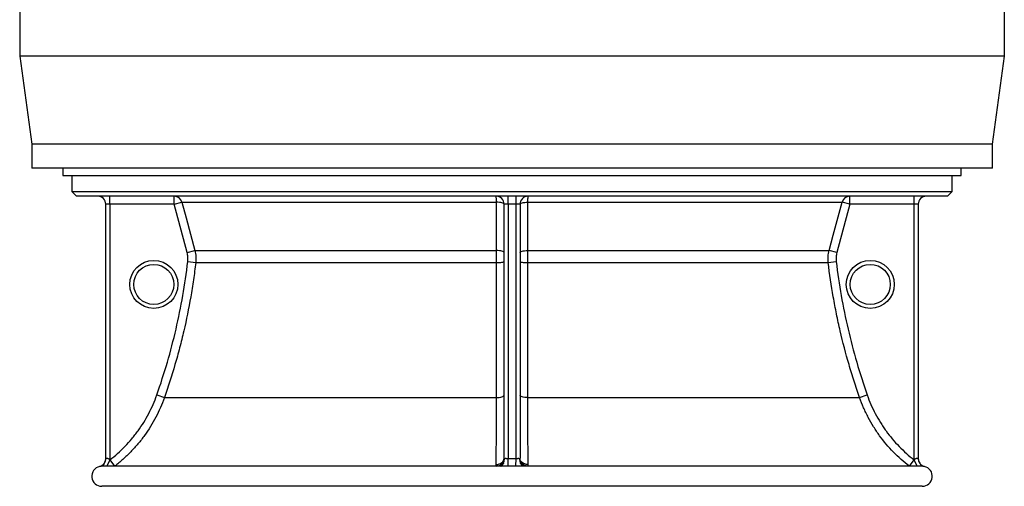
# Model space of a CAD drawing. Header units: millimetres. Extents: x 1330 to 2560, y 237 to 3790.
# Tile 1 of 8: x 1330 to 2560, y 237 to 820. Entities that reach past the tile are written whole.
import ezdxf

# ---------------------------------------------------------------- set-up
doc = ezdxf.new("R2010")
doc.units = ezdxf.units.MM

msp = doc.modelspace()

# ---------------------------------------------------------------- linework, layer by layer
at = {"color": 7, "linetype": 'Continuous', "lineweight": 25}
for p, q in [((1330.4, 834.1), (1330.4, 774.1)), ((2560.4, 774.1), (2560.4, 834.1)), ((1330.4, 774.1), (1345.4, 664.1)), ((2560.4, 774.1), (1330.4, 774.1)), ((2545.4, 664.1), (2560.4, 774.1)), ((1345.4, 664.1), (1345.4, 634.1)), ((2545.4, 664.1), (1345.4, 664.1)), ((2545.4, 634.1), (2545.4, 664.1)), ((2545.4, 634.1), (1345.4, 634.1)), ((1384.2, 634.1), (1384.2, 625.2)), ((2506.5, 625.2), (2506.5, 634.1)), ((1384.2, 625.2), (2506.5, 625.2)), ((1395.4, 625.2), (1395.4, 605.2)), ((2495.4, 605.2), (2495.4, 625.2)), ((1395.4, 605.2), (1401.4, 599.2)), ((1395.4, 605.2), (2495.4, 605.2)), ((2489.4, 599.2), (2495.4, 605.2)), ((2489.4, 599.2), (1401.4, 599.2)), ((1442.9, 589.2), (1442.9, 599.2)), ((1523.4, 589.2), (1523.4, 599.2)), ((1523.4, 589.2), (1533, 591.7)), ((1533, 591.7), (1925.9, 591.7)), ((1940.4, 589.3), (1940.4, 599.2)), ((1950.4, 589.3), (1950.4, 599.2)), ((1964.8, 591.7), (2357.7, 591.7)), ((2367.3, 589.2), (2357.7, 591.7)), ((2367.3, 589.2), (2367.3, 599.2)), ((2447.9, 589.2), (2447.9, 599.2)), ((1442.9, 589.2), (1437.9, 589.2)), ((1437.9, 271.6), (1437.9, 589.2)), ((1523.4, 589.2), (1442.9, 589.2)), ((1442.9, 589.2), (1442.9, 270.1)), ((1539.5, 528.9), (1523.4, 589.2)), ((1940.4, 589.3), (1935.4, 589.3)), ((1935.4, 272.1), (1935.4, 589.3)), ((1950.4, 589.3), (1940.4, 589.3)), ((1940.4, 589.3), (1940.4, 271.9)), ((1955.4, 589.3), (1950.4, 589.3)), ((1950.4, 271.9), (1950.4, 589.3)), ((1955.4, 589.3), (1955.4, 272.1)), ((2367.3, 589.2), (2351.2, 528.9)), ((2447.9, 589.2), (2367.3, 589.2)), ((2452.9, 589.2), (2447.9, 589.2)), ((2447.9, 270.1), (2447.9, 589.2)), ((2452.9, 589.2), (2452.9, 271.6)), ((1539.5, 528.9), (1549.2, 531.5)), ((1549.2, 531.5), (1925.9, 531.5)), ((1964.8, 531.5), (2341.5, 531.5)), ((2351.2, 528.9), (2341.5, 531.5)), ((1540.4, 517.6), (1550.3, 516.4)), ((2340.4, 516.4), (2350.4, 517.6)), ((1550.3, 516.4), (1925.9, 516.4)), ((1964.8, 516.4), (2340.4, 516.4)), ((1501.7, 351.2), (1511.1, 347.8)), ((1511.1, 347.8), (1925.9, 347.8)), ((1964.8, 347.8), (2379.6, 347.8)), ((2379.6, 347.8), (2389.1, 351.2)), ((1940.4, 262.1), (1940.4, 271.9)), ((1950.3, 262.1), (1950.4, 271.9)), ((1931.7, 262.2), (1433.3, 262.2)), ((1442.9, 270.1), (1449, 262.2)), ((1931.6, 262.2), (1932, 262.2)), ((1934.8, 266.1), (1934.9, 266.2)), ((1934.8, 266.1), (1934.9, 266.2)), ((1955.9, 266.1), (1955.8, 266.3)), ((1959.1, 262.2), (1958.7, 262.2)), ((2457.4, 262.2), (1959.1, 262.2)), ((2441.8, 262.2), (2447.8, 270.1)), ((1945.4, 237.2), (1432.9, 237.2)), ((2457.9, 237.2), (1945.4, 237.2))]:
    msp.add_line(p, q, dxfattribs=at)
at = {"color": 1, "linetype": 'Continuous', "lineweight": 25}
for p, q in [((1442.9, 270.1), (1439.2, 262.2)), ((1442.9, 270.1), (1439.2, 262.2)), ((2451.5, 262.2), (2447.8, 270.1)), ((2451.5, 262.2), (2447.9, 270.1))]:
    msp.add_line(p, q, dxfattribs=at)
at = {"color": 7, "linetype": 'Continuous', "lineweight": 25, "flags": 128}
for points in [[(1533, 591.7), (1538.2, 572.4), (1549.2, 531.5)], [(1935.4, 589.2), (1935.2, 589.7), (1934.6, 590.1), (1933.8, 590.6), (1932.6, 591), (1931.2, 591.3), (1929.6, 591.5), (1927.8, 591.7), (1925.9, 591.7)], [(1925.9, 531.5), (1925.9, 550.6), (1925.9, 591.7)], [(1955.4, 589.2), (1955.5, 589.7), (1956.1, 590.1), (1956.9, 590.6), (1958.1, 591), (1959.5, 591.3), (1961.2, 591.5), (1962.9, 591.7), (1964.8, 591.7)], [(1964.8, 591.7), (1964.8, 572.6), (1964.8, 531.5)], [(2341.5, 531.5), (2346.7, 550.8), (2357.7, 591.7)], [(1935.4, 528.9), (1935.2, 529.4), (1934.6, 529.9), (1933.8, 530.3), (1932.6, 530.7), (1931.2, 531), (1929.6, 531.3), (1927.8, 531.4), (1925.9, 531.5)], [(1955.4, 528.9), (1955.5, 529.4), (1956.1, 529.9), (1956.9, 530.3), (1958.1, 530.7), (1959.5, 531), (1961.1, 531.3), (1962.9, 531.4), (1964.8, 531.5)], [(1925.9, 516.4), (1927.8, 516.5), (1929.6, 516.5), (1931.2, 516.6), (1932.6, 516.8), (1933.8, 517), (1934.6, 517.2), (1935.2, 517.4), (1935.4, 517.6)], [(1955.4, 517.6), (1955.5, 517.4), (1956.1, 517.2), (1956.9, 517), (1958.1, 516.8), (1959.5, 516.6), (1961.1, 516.5), (1962.9, 516.5), (1964.8, 516.4)], [(1925.9, 347.8), (1927.7, 347.9), (1929.5, 348.1), (1931.2, 348.4), (1932.6, 348.8), (1933.8, 349.3), (1934.6, 349.9), (1935.2, 350.5), (1935.4, 351.1)], [(1964.8, 347.8), (1963, 347.9), (1961.2, 348.1), (1959.5, 348.4), (1958.1, 348.8), (1956.9, 349.3), (1956.1, 349.9), (1955.5, 350.5), (1955.4, 351.1)], [(1925.7, 264.3), (1927.6, 264.5), (1929.4, 265), (1931.1, 265.7), (1932.5, 266.7), (1933.7, 267.8), (1934.6, 269.1), (1935.2, 270.6), (1935.4, 272.1)], [(1965, 264.3), (1963.1, 264.5), (1961.3, 265), (1959.6, 265.7), (1958.2, 266.7), (1957, 267.8), (1956.1, 269.1), (1955.5, 270.6), (1955.4, 272.1)], [(1925.9, 262.2), (1927.7, 262.5), (1929.4, 263), (1930.9, 263.8), (1932.3, 264.8), (1933.5, 265.9), (1934.4, 267.2), (1935.1, 268.6), (1935.4, 270)], [(1964.8, 262.2), (1963, 262.5), (1961.4, 263), (1959.8, 263.8), (1958.4, 264.8), (1957.2, 265.9), (1956.3, 267.2), (1955.6, 268.6), (1955.3, 270)]]:
    msp.add_lwpolyline(points, dxfattribs=at)
at = {"color": 7, "linetype": 'Continuous', "lineweight": 25}
for centre, radius in [((1497.9, 489.2), 30), ((2392.9, 489.2), 30), ((1497.9, 489.2), 25), ((2392.9, 489.2), 25)]:
    msp.add_circle(centre, radius, dxfattribs=at)
for centre, radius, start, end in [((1427.9, 589.2), 10, 0, 90), ((1523.4, 589.2), 9.99, 14.9413, 89.9693), ((1925.5, 589.3), 9.9, 0, 90), ((1965.3, 589.3), 9.9, 90, 180), ((2367.4, 589.2), 9.99, 90.0307, 165.0587), ((2462.9, 589.2), 10, 90, 180), ((1427.9, 271.6), 10, 283.0544, 0.0008), ((1427.9, 271.6), 10, 325.5419, 360), ((2462.9, 271.6), 10, 179.9992, 256.9948), ((2462.9, 271.6), 10, 180, 214.5761), ((1432.9, 249.7), 12.5, 102.7044, 270), ((2457.9, 249.7), 12.5, 270, 77.3144)]:
    msp.add_arc(centre, radius, start, end, dxfattribs=at)
at = {"color": 1, "linetype": 'Continuous', "lineweight": 25}
for centre, radius, start, end in [((1427.9, 271.6), 10, 283.0419, 325.5419), ((1927.4, 269.3), 8.07, 337.7784, 4.9271), ((1963.3, 269.3), 8.07, 175.0734, 202.1084), ((2462.9, 271.6), 10, 214.5761, 256.9581)]:
    msp.add_arc(centre, radius, start, end, dxfattribs=at)
at = {"color": 7, "linetype": 'Continuous', "lineweight": 25}
for points, knots in [([(1925.9, 591.7), (1925.9, 592.8), (1925.9, 593.8), (1925.8, 595.2), (1925.8, 595.6), (1925.8, 596.4), (1925.8, 596.8), (1925.7, 597.3), (1925.7, 597.4), (1925.7, 597.7), (1925.7, 597.9), (1925.7, 598.2), (1925.6, 598.5), (1925.6, 598.7), (1925.6, 598.8), (1925.6, 598.9), (1925.5, 599), (1925.5, 599.1), (1925.5, 599.2), (1925.5, 599.2)], [0, 0, 0, 0, 0.25, 0.25, 0.375, 0.375, 0.5, 0.5, 0.5625, 0.5625, 0.625, 0.625, 0.75, 0.75, 0.8125, 0.8125, 0.875, 0.875, 1, 1, 1, 1]), ([(1965.3, 599.2), (1965.2, 599.2), (1965.2, 599), (1965.1, 598.5), (1965.1, 598.2), (1965, 597.7), (1965, 597.4), (1965, 596.9), (1965, 596.8), (1964.9, 596.4), (1964.9, 596.2), (1964.9, 595.6), (1964.9, 595.2), (1964.9, 594.5), (1964.9, 594.3), (1964.8, 593.8), (1964.8, 593.5), (1964.8, 592.8), (1964.8, 592.3), (1964.8, 591.7)], [0, 0, 0, 0, 0.25, 0.25, 0.375, 0.375, 0.5, 0.5, 0.5625, 0.5625, 0.625, 0.625, 0.75, 0.75, 0.8125, 0.8125, 0.875, 0.875, 1, 1, 1, 1]), ([(1549.2, 531.5), (1549.8, 529), (1550.3, 526.5), (1550.5, 522.8), (1550.6, 521.5), (1550.5, 519), (1550.4, 517.7), (1550.3, 516.4)], [0, 0, 0, 0, 0.5, 0.5, 0.75, 0.75, 1, 1, 1, 1]), ([(1925.9, 516.4), (1925.9, 519), (1925.9, 521.5), (1925.9, 525.3), (1925.9, 526.5), (1925.9, 529), (1925.9, 530.3), (1925.9, 531.5)], [0, 0, 0, 0, 0.5, 0.5, 0.75, 0.75, 1, 1, 1, 1]), ([(1964.8, 531.5), (1964.8, 529), (1964.8, 526.5), (1964.8, 522.8), (1964.8, 521.5), (1964.8, 519), (1964.8, 517.7), (1964.8, 516.4)], [0, 0, 0, 0, 0.5, 0.5, 0.75, 0.75, 1, 1, 1, 1]), ([(2340.4, 516.4), (2340.1, 519), (2340.1, 521.5), (2340.4, 525.3), (2340.5, 526.5), (2340.9, 529), (2341.2, 530.3), (2341.5, 531.5)], [0, 0, 0, 0, 0.5, 0.5, 0.75, 0.75, 1, 1, 1, 1]), ([(1501.7, 351.2), (1511.2, 378.2), (1519.2, 405.6), (1532.1, 461.1), (1537, 489.1), (1540.4, 517.6)], [0, 0, 0, 0, 0.5, 0.5, 1, 1, 1, 1]), ([(1540.4, 517.6), (1540.6, 519.5), (1540.6, 521.4), (1540.4, 525.2), (1540, 527), (1539.5, 528.9)], [0, 0, 0, 0, 0.5, 0.5, 1, 1, 1, 1]), ([(2351.2, 528.9), (2350.7, 527), (2350.4, 525.2), (2350.1, 521.4), (2350.1, 519.5), (2350.4, 517.6)], [0, 0, 0, 0, 0.5, 0.5, 1, 1, 1, 1]), ([(2350.4, 517.6), (2353.7, 489.1), (2358.7, 461.1), (2371.6, 405.6), (2379.5, 378.2), (2389.1, 351.2)], [0, 0, 0, 0, 0.5, 0.5, 1, 1, 1, 1]), ([(1550.3, 516.4), (1549.4, 509.2), (1548.5, 502.1), (1546.4, 487.8), (1545.2, 480.6), (1541.5, 459.3), (1538.6, 445.1), (1533.7, 424), (1532, 417), (1528.3, 403), (1526.4, 396), (1520.3, 375.2), (1515.9, 361.5), (1511.1, 347.8)], [0, 0, 0, 0, 0.125, 0.125, 0.25, 0.25, 0.5, 0.5, 0.625, 0.625, 0.75, 0.75, 1, 1, 1, 1]), ([(1925.9, 347.8), (1925.9, 354.7), (1925.9, 361.5), (1925.9, 375.3), (1925.9, 382.2), (1925.9, 403), (1925.9, 417), (1925.9, 438.1), (1925.9, 445.2), (1925.9, 459.3), (1925.9, 466.4), (1925.9, 487.8), (1925.9, 502.1), (1925.9, 516.4)], [0, 0, 0, 0, 0.125, 0.125, 0.25, 0.25, 0.5, 0.5, 0.625, 0.625, 0.75, 0.75, 1, 1, 1, 1]), ([(1964.8, 516.4), (1964.8, 509.2), (1964.8, 502.1), (1964.8, 487.8), (1964.8, 480.6), (1964.8, 459.3), (1964.8, 445.1), (1964.8, 424), (1964.8, 417), (1964.8, 403), (1964.8, 396), (1964.8, 375.2), (1964.8, 361.5), (1964.8, 347.8)], [0, 0, 0, 0, 0.125, 0.125, 0.25, 0.25, 0.5, 0.5, 0.625, 0.625, 0.75, 0.75, 1, 1, 1, 1]), ([(2379.6, 347.8), (2377.2, 354.7), (2374.9, 361.5), (2370.5, 375.3), (2368.4, 382.2), (2362.3, 403), (2358.7, 417), (2353.7, 438.1), (2352.2, 445.2), (2349.3, 459.3), (2348, 466.4), (2344.2, 487.8), (2342.1, 502.1), (2340.4, 516.4)], [0, 0, 0, 0, 0.125, 0.125, 0.25, 0.25, 0.5, 0.5, 0.625, 0.625, 0.75, 0.75, 1, 1, 1, 1]), ([(1442.9, 270.1), (1449.6, 275.3), (1456, 280.9), (1464.8, 290), (1467.7, 293.2), (1471.8, 298.1), (1473.1, 299.7), (1475.7, 303.1), (1477, 304.8), (1483.2, 313.3), (1487.6, 320.5), (1495.4, 335.4), (1498.8, 343.1), (1501.7, 351.2)], [0, 0, 0, 0, 0.25, 0.25, 0.375, 0.375, 0.4375, 0.4375, 0.5, 0.5, 0.75, 0.75, 1, 1, 1, 1]), ([(1511.1, 347.8), (1508.1, 339.4), (1504.5, 331.2), (1496.3, 315.5), (1491.6, 307.9), (1485.1, 298.9), (1483.7, 297.1), (1481, 293.5), (1479.5, 291.8), (1475.2, 286.6), (1472.2, 283.3), (1467.5, 278.5), (1465.9, 276.9), (1462.7, 273.8), (1461, 272.2), (1456, 267.8), (1452.5, 264.9), (1449, 262.2)], [0, 0, 0, 0, 0.25, 0.25, 0.5, 0.5, 0.5625, 0.5625, 0.625, 0.625, 0.75, 0.75, 0.8125, 0.8125, 0.875, 0.875, 1, 1, 1, 1]), ([(1925.7, 264.3), (1925.7, 269.7), (1925.7, 275.6), (1925.8, 288.1), (1925.8, 294.7), (1925.8, 303.5), (1925.8, 305.3), (1925.8, 308.9), (1925.8, 310.8), (1925.8, 316.3), (1925.8, 320.1), (1925.8, 325.9), (1925.8, 327.8), (1925.9, 331.7), (1925.9, 333.7), (1925.9, 339.7), (1925.9, 343.7), (1925.9, 347.8)], [0, 0, 0, 0, 0.25, 0.25, 0.5, 0.5, 0.5625, 0.5625, 0.625, 0.625, 0.75, 0.75, 0.8125, 0.8125, 0.875, 0.875, 1, 1, 1, 1]), ([(1964.8, 347.8), (1964.8, 339.6), (1964.9, 331.7), (1964.9, 316.5), (1964.9, 309.1), (1964.9, 300.3), (1964.9, 298.6), (1964.9, 295.2), (1964.9, 293.4), (1964.9, 288.4), (1965, 285.1), (1965, 280.4), (1965, 278.8), (1965, 275.8), (1965, 274.3), (1965, 269.9), (1965, 267), (1965, 264.3)], [0, 0, 0, 0, 0.25, 0.25, 0.5, 0.5, 0.5625, 0.5625, 0.625, 0.625, 0.75, 0.75, 0.8125, 0.8125, 0.875, 0.875, 1, 1, 1, 1]), ([(2441.8, 262.2), (2434.6, 267.6), (2428, 273.6), (2415.6, 286.3), (2409.9, 293.1), (2403.3, 302.1), (2402, 303.9), (2399.5, 307.7), (2398.3, 309.6), (2394.7, 315.3), (2392.5, 319.2), (2389.4, 325.1), (2388.4, 327.2), (2386.4, 331.2), (2385.5, 333.2), (2382.8, 339.4), (2381.1, 343.6), (2379.6, 347.8)], [0, 0, 0, 0, 0.25, 0.25, 0.5, 0.5, 0.5625, 0.5625, 0.625, 0.625, 0.75, 0.75, 0.8125, 0.8125, 0.875, 0.875, 1, 1, 1, 1]), ([(2389.1, 351.2), (2391.9, 343.1), (2395.3, 335.3), (2401.2, 324.1), (2403.3, 320.4), (2406.7, 315), (2407.8, 313.2), (2410.2, 309.7), (2411.4, 307.9), (2417.6, 299.4), (2423.1, 293), (2434.8, 280.9), (2441.1, 275.3), (2447.8, 270.1)], [0, 0, 0, 0, 0.25, 0.25, 0.375, 0.375, 0.4375, 0.4375, 0.5, 0.5, 0.75, 0.75, 1, 1, 1, 1]), ([(1437.9, 271.6), (1437.9, 271.6), (1437.9, 271.6), (1437.9, 271.6), (1437.9, 271.6), (1438, 271.7), (1438.1, 271.7), (1438.2, 271.8), (1438.2, 271.8), (1438.5, 271.9), (1438.6, 272), (1439, 272.1), (1439.1, 272.1), (1439.3, 272.1), (1439.4, 272.2), (1439.7, 272.2), (1439.9, 272.2), (1440.2, 272.1), (1440.3, 272.1), (1440.8, 271.9), (1441.1, 271.8), (1441.5, 271.5), (1441.7, 271.4), (1441.9, 271.2), (1442.1, 271), (1442.4, 270.7), (1442.6, 270.4), (1442.9, 270.1)], [0, 0, 0, 0, 0.0625, 0.0625, 0.125, 0.125, 0.1875, 0.1875, 0.25, 0.25, 0.375, 0.375, 0.4375, 0.4375, 0.5, 0.5, 0.5625, 0.5625, 0.625, 0.625, 0.75, 0.75, 0.8125, 0.8125, 0.875, 0.875, 1, 1, 1, 1]), ([(1935.4, 270), (1935.5, 270.3), (1935.5, 270.5), (1935.7, 271), (1935.7, 271.2), (1936, 271.5), (1936.1, 271.7), (1936.5, 271.9), (1936.7, 272), (1937.1, 272.1), (1937.4, 272.1), (1937.9, 272.1), (1938.2, 272), (1938.8, 272), (1939.1, 272), (1939.7, 271.9), (1940, 271.9), (1940.4, 271.9)], [0, 0, 0, 0, 0.125, 0.125, 0.25, 0.25, 0.375, 0.375, 0.5, 0.5, 0.625, 0.625, 0.75, 0.75, 0.875, 0.875, 1, 1, 1, 1]), ([(1950.4, 271.9), (1950.7, 271.9), (1951, 271.9), (1951.6, 272), (1951.9, 272), (1952.5, 272), (1952.8, 272.1), (1953.3, 272.1), (1953.6, 272.1), (1954, 272), (1954.2, 271.9), (1954.6, 271.7), (1954.7, 271.5), (1955, 271.2), (1955.1, 271), (1955.2, 270.5), (1955.2, 270.3), (1955.3, 270)], [0, 0, 0, 0, 0.125, 0.125, 0.25, 0.25, 0.375, 0.375, 0.5, 0.5, 0.625, 0.625, 0.75, 0.75, 0.875, 0.875, 1, 1, 1, 1]), ([(2447.9, 270.1), (2448.1, 270.4), (2448.3, 270.7), (2448.7, 271), (2448.8, 271.2), (2449.1, 271.4), (2449.2, 271.5), (2449.5, 271.7), (2449.6, 271.8), (2450, 271.9), (2450.1, 272), (2450.4, 272.1), (2450.6, 272.1), (2450.9, 272.2), (2451, 272.2), (2451.4, 272.2), (2451.7, 272.1), (2452.1, 272), (2452.3, 271.9), (2452.6, 271.8), (2452.7, 271.7), (2452.8, 271.6), (2452.9, 271.6), (2452.9, 271.6)], [0, 0, 0, 0, 0.125, 0.125, 0.1875, 0.1875, 0.25, 0.25, 0.3125, 0.3125, 0.375, 0.375, 0.4375, 0.4375, 0.5, 0.5, 0.625, 0.625, 0.75, 0.75, 0.875, 0.875, 1, 1, 1, 1]), ([(1433.4, 262.1), (1433, 262.1), (1431.8, 262.1), (1430.8, 261.9), (1430.6, 261.9), (1430.5, 261.9)], [0, 0, 0, 0, 0.252985, 0.736598, 1, 1, 1, 1]), ([(1934.8, 266.1), (1934.7, 266), (1934.5, 265.4), (1933.9, 264.5), (1932.9, 263.4), (1931.9, 262.7), (1931.1, 262.3), (1930.7, 262.2), (1930.6, 262.2)], [0, 0, 0, 0, 0.061322, 0.294613, 0.516881, 0.715625, 0.891112, 1, 1, 1, 1]), ([(1935.4, 270), (1935.4, 270), (1935.4, 270), (1935.4, 270), (1935.4, 270), (1935.4, 270), (1935.4, 270), (1935.4, 270), (1935.4, 270), (1935.4, 270), (1935.4, 270), (1935.4, 270), (1935.4, 270), (1935.4, 270), (1935.4, 270), (1935.4, 270), (1935.4, 270), (1935.4, 270), (1935.4, 270), (1935.4, 270), (1935.4, 270), (1935.4, 270)], [0, 0, 0, 0, 0.0000135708, 0.0000135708, 0.0000135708, 0.00002085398, 0.00002085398, 0.00002085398, 0.00002627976, 0.00002627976, 0.00002627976, 0.0000304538, 0.0000304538, 0.0000304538, 0.00003464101, 0.00003464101, 0.00003464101, 0.00003985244, 0.00003985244, 0.00003985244, 0.00004859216, 0.00004859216, 0.00004859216, 0.00004859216]), ([(1955.3, 270), (1955.3, 270), (1955.3, 270), (1955.3, 270), (1955.3, 270), (1955.3, 270), (1955.3, 270), (1955.3, 270), (1955.3, 270), (1955.3, 270), (1955.3, 270), (1955.3, 270), (1955.3, 270), (1955.3, 270), (1955.3, 270), (1955.3, 270), (1955.3, 270), (1955.3, 270), (1955.3, 270), (1955.3, 270), (1955.3, 270), (1955.3, 270)], [0, 0, 0, 0, 0.00000745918, 0.00000745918, 0.00000745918, 0.00001293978, 0.00001293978, 0.00001293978, 0.00001714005, 0.00001714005, 0.00001714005, 0.00002135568, 0.00002135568, 0.00002135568, 0.00002653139, 0.00002653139, 0.00002653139, 0.00003501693, 0.00003501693, 0.00003501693, 0.00004871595, 0.00004871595, 0.00004871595, 0.00004871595]), ([(1960.1, 262.2), (1960, 262.2), (1959.7, 262.3), (1958.8, 262.7), (1957.8, 263.5), (1956.8, 264.5), (1956.2, 265.5), (1956, 266), (1955.9, 266.1)], [0, 0, 0, 0, 0.117074, 0.290886, 0.494997, 0.714946, 0.947822, 1, 1, 1, 1]), ([(2460.3, 261.9), (2460.2, 261.9), (2460.1, 261.9), (2459.1, 262.1), (2458, 262.2), (2457.5, 262.2), (2457.3, 262.1)], [0, 0, 0, 0, 0.199884, 0.699189, 0.917743, 1, 1, 1, 1])]:
    msp.add_open_spline(points, degree=3, knots=knots, dxfattribs=at)
for points in [[(1935.4, 272.1), (1935.4, 271.4), (1935.4, 270.7), (1935.4, 270)], [(1940.4, 271.9), (1943.7, 271.9), (1947, 271.9), (1950.4, 271.9)], [(1955.3, 270), (1955.3, 270.7), (1955.4, 271.4), (1955.4, 272.1)], [(1442.9, 270.1), (1442.9, 270.1), (1442.9, 270.1), (1442.9, 270.1)], [(1925.9, 262.2), (1925.8, 262.9), (1925.7, 263.6), (1925.7, 264.3)], [(1950.3, 262.1), (1947, 262.1), (1943.7, 262.1), (1940.4, 262.1)], [(1965, 264.3), (1965, 263.6), (1964.9, 262.9), (1964.8, 262.2)], [(2447.8, 270.1), (2447.9, 270.1), (2447.9, 270.1), (2447.9, 270.1)]]:
    msp.add_open_spline(points, degree=3, dxfattribs=at)
at = {"color": 1, "linetype": 'Continuous', "lineweight": 25}
for points, knots in [([(1430.5, 261.9), (1430.3, 261.9), (1430.1, 261.8), (1430.1, 261.8), (1430.1, 261.8)], [0, 0, 0, 0, 0.784574, 1, 1, 1, 1]), ([(1940.4, 262.1), (1938.7, 262.1), (1935.7, 262.1), (1933, 262.1), (1931.7, 262.2)], [0, 0, 0, 0, 0.558844, 1, 1, 1, 1]), ([(1958.7, 262.2), (1958.5, 262.2), (1956.8, 262.2), (1954, 262.1), (1951.4, 262.1), (1950.3, 262.1)], [0, 0, 0, 0, 0.081643, 0.639344, 1, 1, 1, 1])]:
    msp.add_open_spline(points, degree=3, knots=knots, dxfattribs=at)

doc.saveas('drawing.dxf')
